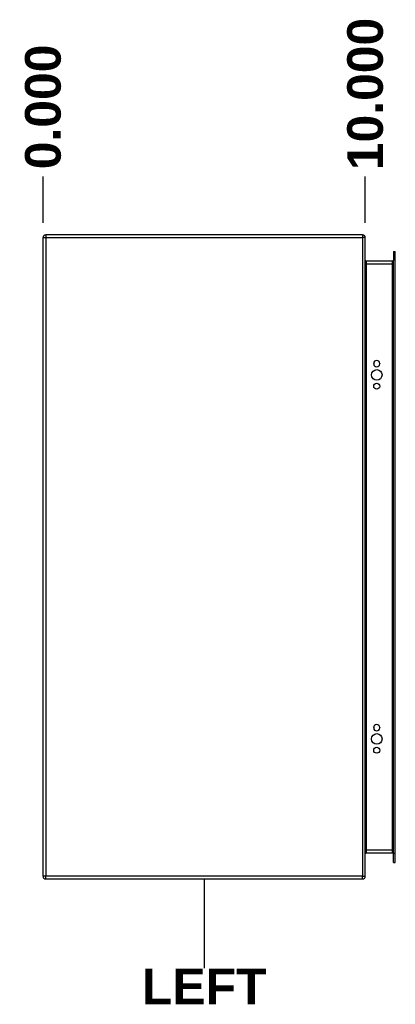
# Model space of a CAD drawing. Header units: inches. Extents: x 0 to 149, y -11 to 97.
# Tile 3 of 65: x 41 to 52, y 38 to 67. Entities that reach past the tile are written whole.
import ezdxf

# ---------------------------------------------------------------- set-up
doc = ezdxf.new("R2010")
doc.units = ezdxf.units.IN
doc.header["$LTSCALE"] = 8.944272
doc.header["$MEASUREMENT"] = 0
doc.layers.get('0').update_dxf_attribs({"lineweight": 25})
for name, color, linetype, lineweight in [('Dimensions(ANSI)', 7, 'Continuous', 25), ('Sketch Geometry(ANSI)', 7, 'Continuous', 25), ('Symbols(ANSI)', 7, 'Continuous', 25), ('Visible Edges(ANSI)', 7, 'Continuous', 25), ('Visible Tangent Edges(ANSI)', 7, 'Continuous', 25)]:
    doc.layers.add(name, color=color, linetype=linetype, lineweight=lineweight)
doc.styles.add('Dimension-ANSI', font='arialbd.ttf')
doc.dimstyles.new('INCH-ANSI-VERTICAL', dxfattribs={"dimscale": 8.944272, "dimtxt": 0.12, "dimasz": 0.098425, "dimexe": 0.04, "dimexo": 0.04, "dimgap": 0.031496, "dimtad": 0, "dimtih": 1, "dimtoh": 1, "dimdec": 3, "dimrnd": 1e-08, "dimzin": 0, "dimdsep": 46, "dimtxsty": 'Dimension-ANSI', "dimcen": 0.09, "dimdle": 0.312, "dimclrd": 179, "dimclre": 179, "dimclrt": 7, "dimadec": 1, "dimazin": 0, "dimtfac": 1, "dimtdec": 3, "dimtofl": 0, "dimtmove": 0, "dimatfit": 3, "dimfxl": 1, "dimtolj": 1, "dimtzin": 4, "dimlwd": 25, "dimlwe": 25, "dimarcsym": 0})

# ---------------------------------------------------------------- blocks, each defined once
blk = doc.blocks.new('*D20')
at = {"layer": 'Defpoints', "color": 0, "linetype": 'Continuous', "transparency": 16777216}
for p in [(41.358, 62.422), (41.358, 60.661), (41.358, 60.661)]:
    blk.add_point(p, dxfattribs=at)
at = {"layer": 'Dimensions(ANSI)', "color": 179, "linetype": 'Continuous', "lineweight": 25, "true_color": 0x262658, "transparency": 16777216}
blk.add_line((41.358, 61.019), (41.358, 62.422), dxfattribs=at)
at = {"layer": 'Dimensions(ANSI)', "color": 7, "linetype": 'Continuous', "lineweight": 25, "transparency": 16777216, "insert": (41.358, 64.511), "char_height": 1.0733, "attachment_point": 5, "rotation": 90, "style": 'Dimension-ANSI'}
blk.add_mtext('\\A1;0.000', dxfattribs=at)
blk = doc.blocks.new('*D21')
at = {"layer": 'Defpoints', "color": 0, "linetype": 'Continuous', "transparency": 16777216}
for p in [(51.048, 62.422), (41.358, 60.661), (51.048, 60.661)]:
    blk.add_point(p, dxfattribs=at)
at = {"layer": 'Dimensions(ANSI)', "color": 179, "linetype": 'Continuous', "lineweight": 25, "true_color": 0x262658, "transparency": 16777216}
blk.add_line((51.048, 61.019), (51.048, 62.422), dxfattribs=at)
at = {"layer": 'Dimensions(ANSI)', "color": 7, "linetype": 'Continuous', "lineweight": 25, "transparency": 16777216, "insert": (51.048, 64.9), "char_height": 1.0733, "attachment_point": 5, "rotation": 90, "style": 'Dimension-ANSI'}
blk.add_mtext('\\A1;10.000', dxfattribs=at)
blk = doc.blocks.new('LEFT')
at = {"layer": 'Sketch Geometry(ANSI)'}
blk.add_line((0, 0.15), (0, -0.15), dxfattribs=at)
at = {"layer": 'Symbols(ANSI)', "color": 7, "insert": (0, -0.2119), "char_height": 0.12, "attachment_point": 5, "style": 'Dimension-ANSI'}
blk.add_mtext('\\fArial|b1|i0;LEFT', dxfattribs=at)

msp = doc.modelspace()

# ---------------------------------------------------------------- linework, layer by layer
at = {"layer": 'Visible Edges(ANSI)'}
for p, q in [((41.35803, 41.36297), (41.35803, 60.57944)), ((50.96627, 60.66083), (41.43943, 60.66083)), ((51.04766, 41.36297), (51.04766, 60.57944)), ((51.89865, 60.1649), (51.89865, 59.89787)), ((51.89865, 60.1649), (51.95001, 60.1649)), ((51.95001, 59.89787), (51.95001, 60.1649)), ((51.86862, 59.87292), (51.0777, 59.87292)), ((51.89865, 42.04454), (51.89865, 59.89787)), ((51.95001, 42.04454), (51.95001, 59.89787)), ((51.30201, 56.78013), (51.30201, 56.79273)), ((51.48321, 56.79273), (51.48321, 56.78013)), ((51.30201, 45.82795), (51.30201, 45.84054)), ((51.48321, 45.84054), (51.48321, 45.82795)), ((51.0777, 42.06948), (51.86862, 42.06948)), ((51.89865, 41.7775), (51.89865, 42.04454)), ((51.89865, 41.7775), (51.95001, 41.7775)), ((51.95001, 41.7775), (51.95001, 42.04454)), ((41.43943, 41.28157), (50.96627, 41.28157))]:
    msp.add_line(p, q, dxfattribs=at)
for centre, radius in [((51.39261, 56.44729), 0.15988), ((51.39261, 56.10816), 0.0906), ((51.39261, 45.49511), 0.15988), ((51.39261, 45.15597), 0.0906)]:
    msp.add_circle(centre, radius, dxfattribs=at)
for centre, radius, start, end in [((41.43943, 60.57944), 0.08139, 90, 180), ((50.96627, 60.57944), 0.08139, 0, 90), ((51.0777, 59.90296), 0.03004, 180, 270), ((51.86862, 59.90296), 0.03004, 270, 0), ((51.39261, 56.79273), 0.0906, 0, 180), ((51.39261, 56.78013), 0.0906, 180, 0), ((51.39261, 45.84054), 0.0906, 0, 180), ((51.39261, 45.82795), 0.0906, 180, 0), ((51.0777, 42.03944), 0.03004, 90, 180), ((51.86862, 42.03944), 0.03004, 0, 90), ((41.43943, 41.36297), 0.08139, 180, 270), ((50.96627, 41.36297), 0.08139, 270, 0)]:
    msp.add_arc(centre, radius, start, end, dxfattribs=at)
at = {"layer": 'Visible Tangent Edges(ANSI)'}
for p, q in [((41.35803, 60.57944), (41.43943, 60.57944)), ((41.43943, 60.66083), (41.43943, 60.57944)), ((41.43943, 60.57944), (50.96627, 60.57944)), ((41.43943, 60.57944), (41.43943, 41.36297)), ((50.96627, 60.66083), (50.96627, 60.57944)), ((50.96627, 60.57944), (50.96627, 41.36297)), ((51.04766, 60.57944), (50.96627, 60.57944)), ((51.0777, 59.87292), (51.0777, 59.79153)), ((51.86862, 59.79153), (51.86862, 59.87292)), ((51.95001, 59.89787), (51.89865, 59.89787)), ((51.0777, 59.79153), (51.04766, 59.79153)), ((51.0777, 59.79153), (51.86862, 59.79153)), ((51.0777, 59.79153), (51.0777, 42.15087)), ((51.89865, 59.79153), (51.86862, 59.79153)), ((51.86862, 42.15087), (51.86862, 59.79153)), ((51.04766, 42.15087), (51.0777, 42.15087)), ((51.0777, 42.15087), (51.0777, 42.06948)), ((51.86862, 42.15087), (51.0777, 42.15087)), ((51.86862, 42.15087), (51.89865, 42.15087)), ((51.86862, 42.06948), (51.86862, 42.15087)), ((51.95001, 42.04454), (51.89865, 42.04454)), ((41.43943, 41.36297), (41.35803, 41.36297)), ((41.43943, 41.28157), (41.43943, 41.36297)), ((50.96627, 41.36297), (41.43943, 41.36297)), ((50.96627, 41.28157), (50.96627, 41.36297)), ((50.96627, 41.36297), (51.04766, 41.36297))]:
    msp.add_line(p, q, dxfattribs=at)

# ---------------------------------------------------------------- block references
at = {"xscale": 8.94427190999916, "yscale": 8.94427190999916, "zscale": 8.94427190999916}
msp.add_blockref('LEFT', (46.20285, 39.94345), dxfattribs=at)

# ---------------------------------------------------------------- dimensions: what is measured, and where the dimension line sits
at = {"layer": 'Dimensions(ANSI)', "color": 179, "linetype": 'Continuous', "lineweight": 25, "true_color": 0x262658}
for feature_location, offset, origin, picture, middle in [((51.04766, 60.66083), (0, 1.76068), (41.35803, 60.66083), '*D21', (51.04766, 64.9)), ((41.3580333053, 60.6608289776), (0, 1.7606834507), (41.3580333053, 60.6608289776), '*D20', (41.3580333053, 64.5108677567))]:
    dim = msp.add_ordinate_dim(feature_location=feature_location, offset=offset, dtype=1, origin=origin, dimstyle='INCH-ANSI-VERTICAL', override={"dimgap": 0.031496, "dimtad": 0, "dimdec": 3, "dimlfac": 1.032031, "dimtol": 0, "dimlim": 0, "dimtp": 0, "dimtm": 0, "dimtdec": 3}, dxfattribs=at)
    dim.commit()
    dim.dimension.update_dxf_attribs({"geometry": picture, "text_midpoint": middle})

doc.saveas('drawing.dxf')
